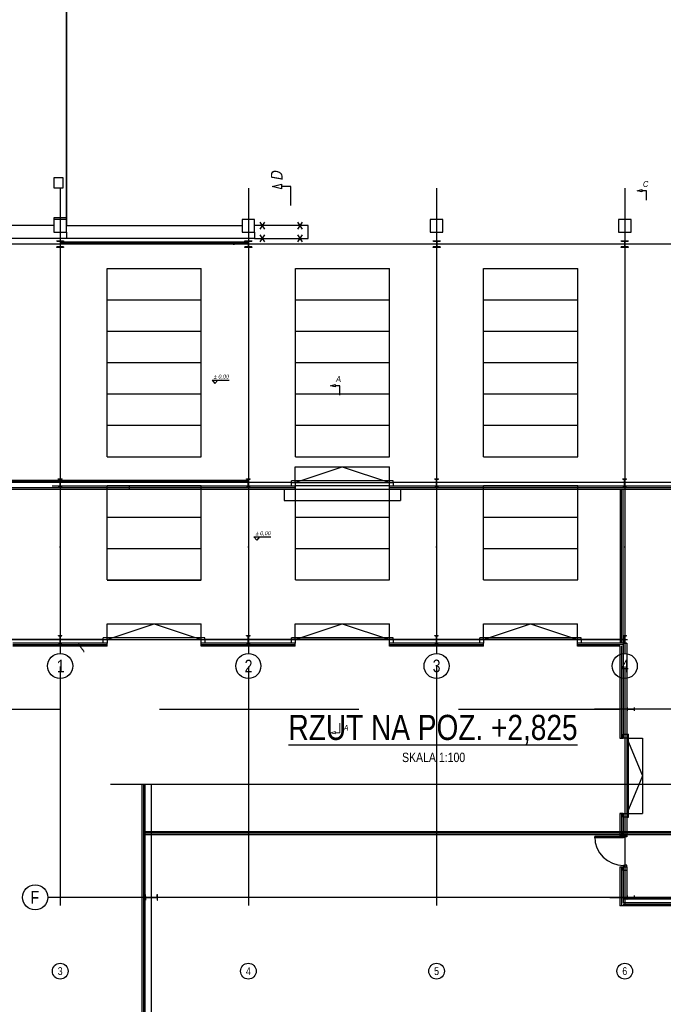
# Model space of a CAD drawing. Header units: millimetres. Extents: x 226749 to 325316, y -44191 to 40236.
# Tile 3 of 164: x 239242 to 259763, y -11629 to 19750. Entities that reach past the tile are written whole.
import ezdxf

# ---------------------------------------------------------------- set-up
doc = ezdxf.new("R2010")
doc.units = ezdxf.units.MM
doc.header["$LTSCALE"] = 100
for name, pattern in [('DASHDOT', [25.4, 12.7, -6.35, 0, -6.35]), ('DASHED', [19.05, 12.7, -6.35]), ('HIDDEN', [9.525, 6.35, -3.175])]:
    doc.linetypes.add(name, pattern=pattern)
doc.layers.add('KG_Building', color=8, linetype='Continuous')
doc.layers.add('KG_BuildingAxis', color=4, linetype='DASHDOT')
doc.styles.add('arial', font='arial.ttf')
doc.styles.add('CDMSTYLE', font='CDMSIMPL.shx', dxfattribs={"width": 0.8})
doc.styles.add('wymiar', font='arial.ttf', dxfattribs={"width": 0.8})
doc.linetypes.add('ZIGZAG', pattern='A,0.00254,-5.08,[131,ltypeshp.shx,S=5.08,R=0,X=-5.08,Y=0],-10.16,[131,ltypeshp.shx,S=5.08,R=180,X=5.08,Y=0],-5.08', length=20.32254)
doc.dimstyles.new('sk50', dxfattribs={"dimtxt": 10, "dimasz": 8, "dimexe": 5, "dimexo": 5, "dimgap": 2, "dimtad": 1, "dimdec": 1, "dimrnd": 0.5, "dimtxsty": 'CDMSTYLE', "dimblk": 'ARCHTICK', "dimcen": 2.5, "dimdle": 5, "dimclrd": 1, "dimclre": 2, "dimclrt": 253, "dimadec": 0, "dimazin": 0, "dimtfac": 1, "dimtdec": 1, "dimtmove": 0, "dimatfit": 3, "dimfxl": 30, "dimfxlon": 1, "dimlwd": 9, "dimlwe": 9, "dimarcsym": 0})

# ---------------------------------------------------------------- blocks, each defined once
blk = doc.blocks.new('_ArchTick')
at = {"color": 0, "linetype": 'ByBlock', "const_width": 0.15}
blk.add_lwpolyline([(-0.5, -0.5), (0.5, 0.5)], dxfattribs=at)
blk = doc.blocks.new('*D1611')
at = {"color": 2, "linetype": 'ByBlock', "lineweight": 9}
for p, q in [((241102, -120), (241137, -120)), ((241102, -220), (241137, -220))]:
    blk.add_line(p, q, dxfattribs=at)
at = {"color": 1, "linetype": 'ByBlock', "lineweight": 9}
for p, q in [((241132, -115), (241132, -225)), ((241292, -380), (241132, -170)), ((241292, -403), (241292, -380))]:
    blk.add_line(p, q, dxfattribs=at)
at = {"layer": 'Defpoints', "color": 0, "lineweight": 100}
for p in [(236028, -120), (236028, -220), (241132, -220)]:
    blk.add_point(p, dxfattribs=at)
at = {"color": 1, "lineweight": 9, "xscale": 8, "yscale": 8, "zscale": 8}
for p, rotation in [((241132, -120), 90), ((241132, -220), 270)]:
    blk.add_blockref('_ArchTick', p, dxfattribs=dict(at, rotation=rotation))
at = {"color": 253, "insert": (241285, -392), "char_height": 10, "attachment_point": 5, "rotation": 90, "style": 'CDMSTYLE'}
blk.add_mtext('100', dxfattribs=at)

msp = doc.modelspace()

# ---------------------------------------------------------------- linework, layer by layer
at = {"lineweight": 35, "ltscale": 35}
msp.add_line((240733.43, 35410), (240733.43, 13190), dxfattribs=at)
at = {"ltscale": 2}
for p, q in [((240333.43, 14710), (240333.43, 14390)), ((240633.43, 14710), (240333.43, 14710)), ((240633.43, 14390), (240633.43, 14710)), ((240333.43, 14390), (240633.43, 14390)), ((240333.43, 13440), (240333.43, 12980)), ((240733.43, 13440), (240333.43, 13440)), ((240733.43, 12980), (240733.43, 13440)), ((246333.43, 13380), (246333.43, 12980)), ((246733.43, 13380), (246333.43, 13380)), ((246733.43, 12980), (246733.43, 13380)), ((252333.43, 13380), (252333.43, 12980)), ((252733.43, 13380), (252333.43, 13380)), ((252733.43, 12980), (252733.43, 13380)), ((258333.43, 13380), (258333.43, 12980)), ((258733.43, 13380), (258333.43, 13380)), ((258733.43, 12980), (258733.43, 13380)), ((240333.43, 12980), (240733.43, 12980)), ((240733.43, 12980), (240733.43, 12780)), ((246333.43, 12980), (246733.43, 12980)), ((246733.43, 12980), (246733.43, 12780)), ((252333.43, 12980), (252733.43, 12980)), ((258333.43, 12980), (258733.43, 12980))]:
    msp.add_line(p, q, dxfattribs=at)
at = {"ltscale": 6}
for p, q in [((240533.43, 14380), (240533.43, -447.17)), ((246533.43, 14380), (246533.43, -447.17)), ((252533.43, 14380), (252533.43, -447.17)), ((258533.43, 14380), (258533.43, -447.17)), ((240733.43, 12980), (240733.43, 12780)), ((278737.78, 12600), (236634.27, 12600)), ((240468.43, 5000), (234843.43, 5000)), ((227482.74, 0), (258620.83, 0)), ((265370.19, -2220), (257565.31, -2220)), ((243436.06, -4627.17), (243436.06, -40190)), ((262936.06, -8220), (240136.06, -8220)), ((258057.61, -8220), (264109.59, -8220))]:
    msp.add_line(p, q, dxfattribs=at)
at = {"lineweight": 30, "ltscale": 0.05}
for p, q in [((247887, 14429.56), (247587, 14429.56)), ((247887, 13829.56), (247887, 14429.56)), ((259230.03, 14298.91), (259080.03, 14298.91)), ((259230.03, 13998.92), (259230.03, 14298.91)), ((249446.64, 8084.31), (249296.64, 8084.31)), ((249446.64, 7784.31), (249446.64, 8084.31))]:
    msp.add_line(p, q, dxfattribs=at)
at = {"ltscale": 35}
for p, q in [((240333.43, 13190), (238543.43, 13190)), ((240733.43, 13190), (246333.43, 13190)), ((247063.09, 13077.5), (246913.09, 13302.5)), ((246913.09, 13077.5), (247063.09, 13302.5)), ((248263.09, 13077.5), (248113.09, 13302.5)), ((248113.09, 13077.5), (248263.09, 13302.5)), ((247063.09, 12667.5), (246913.09, 12892.5)), ((246913.09, 12667.5), (247063.09, 12892.5)), ((248263.09, 12667.5), (248113.09, 12892.5)), ((248113.09, 12667.5), (248263.09, 12892.5))]:
    msp.add_line(p, q, dxfattribs=at)
at = {"ltscale": 25}
for p, q in [((248443.43, 13190), (246733.43, 13190)), ((248443.43, 12780), (248443.43, 13190)), ((246733.43, 12780), (238543.43, 12780)), ((246733.43, 12780), (248443.43, 12780)), ((248028.43, 5000), (248028.43, 5500)), ((248028.43, 5500), (251028.43, 5500)), ((248028.43, 5000), (249528.43, 5500)), ((249528.43, 5500), (251028.43, 5000)), ((251028.43, 5000), (251028.43, 5500)), ((242028.43, 0), (242028.43, 500)), ((242028.43, 500), (245028.43, 500)), ((242028.43, 0), (243528.43, 500)), ((243528.43, 500), (245028.43, 0)), ((245028.43, 0), (245028.43, 500)), ((248028.43, 0), (248028.43, 500)), ((248028.43, 500), (251028.43, 500)), ((248028.43, 0), (249528.43, 500)), ((249528.43, 500), (251028.43, 0)), ((251028.43, 0), (251028.43, 500)), ((254028.43, 0), (254028.43, 500)), ((254028.43, 500), (257028.43, 500)), ((254028.43, 0), (255528.43, 500)), ((255528.43, 500), (257028.43, 0)), ((257028.43, 0), (257028.43, 500)), ((258598.42, -3145), (259098.42, -3145)), ((258598.42, -3145), (259098.42, -4345)), ((259098.42, -3145), (259098.42, -5545)), ((259098.42, -4345), (258598.42, -5545)), ((258598.42, -5545), (259098.42, -5545))]:
    msp.add_line(p, q, dxfattribs=at)
for p, q in [((240423.44, 12705.01), (240643.44, 12705.01)), ((240423.44, 12694.01), (240423.44, 12705.01)), ((240511.94, 12694.01), (240423.44, 12694.01)), ((240433.43, 12695), (240433.43, 12685)), ((240633.43, 12695), (240433.43, 12695)), ((240433.43, 12695), (240433.43, 12685)), ((240633.43, 12695), (240433.43, 12695)), ((240512.18, 12685), (240433.43, 12685)), ((240512.18, 12685), (240433.43, 12685)), ((240529.94, 12676.01), (240529.94, 12524.01)), ((240530.18, 12667), (240530.18, 12533)), ((240530.18, 12667), (240530.18, 12533)), ((240536.68, 12667), (240536.68, 12533)), ((240536.68, 12667), (240536.68, 12533)), ((240536.94, 12676.01), (240536.94, 12524.01)), ((240633.43, 12685), (240554.68, 12685)), ((240633.43, 12685), (240554.68, 12685)), ((240554.94, 12694.01), (240643.44, 12694.01)), ((240633.43, 12685), (240633.43, 12695)), ((240633.43, 12685), (240633.43, 12695)), ((240643.44, 12705.01), (240643.44, 12694.01)), ((246423.44, 12705.01), (246643.44, 12705.01)), ((246423.44, 12694.01), (246423.44, 12705.01)), ((246511.94, 12694.01), (246423.44, 12694.01)), ((246433.43, 12695), (246433.43, 12685)), ((246633.43, 12695), (246433.43, 12695)), ((246433.43, 12695), (246433.43, 12685)), ((246633.43, 12695), (246433.43, 12695)), ((246512.18, 12685), (246433.43, 12685)), ((246512.18, 12685), (246433.43, 12685)), ((246529.94, 12676.01), (246529.94, 12524.01)), ((246530.18, 12667), (246530.18, 12533)), ((246530.18, 12667), (246530.18, 12533)), ((246536.68, 12667), (246536.68, 12533)), ((246536.68, 12667), (246536.68, 12533)), ((246536.94, 12676.01), (246536.94, 12524.01)), ((246633.43, 12685), (246554.68, 12685)), ((246633.43, 12685), (246554.68, 12685)), ((246554.94, 12694.01), (246643.44, 12694.01)), ((246633.43, 12685), (246633.43, 12695)), ((246633.43, 12685), (246633.43, 12695)), ((246643.44, 12705.01), (246643.44, 12694.01)), ((252423.43, 12705.01), (252643.43, 12705.01)), ((252423.43, 12694.01), (252423.43, 12705.01)), ((252511.93, 12694.01), (252423.43, 12694.01)), ((252433.43, 12695), (252433.43, 12685)), ((252633.43, 12695), (252433.43, 12695)), ((252433.43, 12695), (252433.43, 12685)), ((252633.43, 12695), (252433.43, 12695)), ((252512.18, 12685), (252433.43, 12685)), ((252512.18, 12685), (252433.43, 12685)), ((252529.93, 12676.01), (252529.93, 12524.01)), ((252530.18, 12667), (252530.18, 12533)), ((252530.18, 12667), (252530.18, 12533)), ((252536.68, 12667), (252536.68, 12533)), ((252536.68, 12667), (252536.68, 12533)), ((252536.93, 12676.01), (252536.93, 12524.01)), ((252633.43, 12685), (252554.68, 12685)), ((252633.43, 12685), (252554.68, 12685)), ((252554.93, 12694.01), (252643.43, 12694.01)), ((252633.43, 12685), (252633.43, 12695)), ((252633.43, 12685), (252633.43, 12695)), ((252643.43, 12705.01), (252643.43, 12694.01)), ((258423.43, 12705.01), (258643.43, 12705.01)), ((258423.43, 12694.01), (258423.43, 12705.01)), ((258511.93, 12694.01), (258423.43, 12694.01)), ((258433.43, 12695), (258433.43, 12685)), ((258633.43, 12695), (258433.43, 12695)), ((258433.43, 12695), (258433.43, 12685)), ((258633.43, 12695), (258433.43, 12695)), ((258512.18, 12685), (258433.43, 12685)), ((258512.18, 12685), (258433.43, 12685)), ((258529.93, 12676.01), (258529.93, 12524.01)), ((258530.18, 12667), (258530.18, 12533)), ((258530.18, 12667), (258530.18, 12533)), ((258536.68, 12667), (258536.68, 12533)), ((258536.68, 12667), (258536.68, 12533)), ((258536.93, 12676.01), (258536.93, 12524.01)), ((258633.43, 12685), (258554.68, 12685)), ((258633.43, 12685), (258554.68, 12685)), ((258554.93, 12694.01), (258643.43, 12694.01)), ((258633.43, 12685), (258633.43, 12695)), ((258633.43, 12685), (258633.43, 12695)), ((258643.43, 12705.01), (258643.43, 12694.01)), ((240423.44, 12495.01), (240423.44, 12506.01)), ((240511.94, 12506.01), (240423.44, 12506.01)), ((240643.44, 12495.01), (240423.44, 12495.01)), ((240433.43, 12515), (240433.43, 12505)), ((240512.18, 12515), (240433.43, 12515)), ((240433.43, 12515), (240433.43, 12505)), ((240512.18, 12515), (240433.43, 12515)), ((240433.43, 12505), (240633.43, 12505)), ((240433.43, 12505), (240633.43, 12505)), ((240554.68, 12515), (240633.43, 12515)), ((240554.68, 12515), (240633.43, 12515)), ((240643.44, 12506.01), (240554.94, 12506.01)), ((240633.43, 12505), (240633.43, 12515)), ((240633.43, 12505), (240633.43, 12515)), ((240643.44, 12506.01), (240643.44, 12495.01)), ((246423.44, 12495.01), (246423.44, 12506.01)), ((246511.94, 12506.01), (246423.44, 12506.01)), ((246643.44, 12495.01), (246423.44, 12495.01)), ((246433.43, 12515), (246433.43, 12505)), ((246512.18, 12515), (246433.43, 12515)), ((246433.43, 12515), (246433.43, 12505)), ((246512.18, 12515), (246433.43, 12515)), ((246433.43, 12505), (246633.43, 12505)), ((246433.43, 12505), (246633.43, 12505)), ((246554.68, 12515), (246633.43, 12515)), ((246554.68, 12515), (246633.43, 12515)), ((246643.44, 12506.01), (246554.94, 12506.01)), ((246633.43, 12505), (246633.43, 12515)), ((246633.43, 12505), (246633.43, 12515)), ((246643.44, 12506.01), (246643.44, 12495.01)), ((252423.43, 12495.01), (252423.43, 12506.01)), ((252511.93, 12506.01), (252423.43, 12506.01)), ((252643.43, 12495.01), (252423.43, 12495.01)), ((252433.43, 12515), (252433.43, 12505)), ((252512.18, 12515), (252433.43, 12515)), ((252433.43, 12515), (252433.43, 12505)), ((252512.18, 12515), (252433.43, 12515)), ((252433.43, 12505), (252633.43, 12505)), ((252433.43, 12505), (252633.43, 12505)), ((252554.68, 12515), (252633.43, 12515)), ((252554.68, 12515), (252633.43, 12515)), ((252643.43, 12506.01), (252554.93, 12506.01)), ((252633.43, 12505), (252633.43, 12515)), ((252633.43, 12505), (252633.43, 12515)), ((252643.43, 12506.01), (252643.43, 12495.01)), ((258423.43, 12495.01), (258423.43, 12506.01)), ((258511.93, 12506.01), (258423.43, 12506.01)), ((258643.43, 12495.01), (258423.43, 12495.01)), ((258433.43, 12515), (258433.43, 12505)), ((258512.18, 12515), (258433.43, 12515)), ((258433.43, 12515), (258433.43, 12505)), ((258512.18, 12515), (258433.43, 12515)), ((258433.43, 12505), (258633.43, 12505)), ((258433.43, 12505), (258633.43, 12505)), ((258554.68, 12515), (258633.43, 12515)), ((258554.68, 12515), (258633.43, 12515)), ((258643.43, 12506.01), (258554.93, 12506.01)), ((258633.43, 12505), (258633.43, 12515)), ((258633.43, 12505), (258633.43, 12515)), ((258643.43, 12506.01), (258643.43, 12495.01)), ((245381.96, 8263.62), (245921.51, 8263.62)), ((245381.96, 8263.62), (245468.78, 8159.5)), ((245555.59, 8263.62), (245468.78, 8159.5)), ((240473.43, 5110.2), (240473.43, 5120)), ((240473.43, 5120), (240593.43, 5120)), ((240473.43, 5110.2), (240515.33, 5110.2)), ((240478.43, 5110.2), (240478.43, 5120)), ((240478.43, 5120), (240588.43, 5120)), ((240478.43, 5110.2), (240478.43, 5120)), ((240478.43, 5120), (240588.43, 5120)), ((240478.43, 5110.2), (240515.33, 5110.2)), ((240478.43, 5110.2), (240515.33, 5110.2)), ((240530.33, 4904.8), (240530.33, 5095.2)), ((240530.33, 4904.8), (240530.33, 5095.2)), ((240530.33, 4904.8), (240530.33, 5095.2)), ((240536.53, 4904.8), (240536.53, 5095.2)), ((240536.53, 4904.8), (240536.53, 5095.2)), ((240536.53, 4904.8), (240536.53, 5095.2)), ((240551.53, 5110.2), (240593.43, 5110.2)), ((240551.53, 5110.2), (240588.43, 5110.2)), ((240551.53, 5110.2), (240588.43, 5110.2)), ((240588.43, 5110.2), (240588.43, 5120)), ((240588.43, 5110.2), (240588.43, 5120)), ((240593.43, 5110.2), (240593.43, 5120)), ((246473.43, 5110.2), (246473.43, 5120)), ((246473.43, 5120), (246593.43, 5120)), ((246473.43, 5110.2), (246515.33, 5110.2)), ((246478.43, 5110.2), (246478.43, 5120)), ((246478.43, 5120), (246588.43, 5120)), ((246478.43, 5110.2), (246478.43, 5120)), ((246478.43, 5120), (246588.43, 5120)), ((246478.43, 5110.2), (246515.33, 5110.2)), ((246478.43, 5110.2), (246515.33, 5110.2)), ((246530.33, 4904.8), (246530.33, 5095.2)), ((246530.33, 4904.8), (246530.33, 5095.2)), ((246530.33, 4904.8), (246530.33, 5095.2)), ((246536.53, 4904.8), (246536.53, 5095.2)), ((246536.53, 4904.8), (246536.53, 5095.2)), ((246536.53, 4904.8), (246536.53, 5095.2)), ((246551.53, 5110.2), (246593.43, 5110.2)), ((246551.53, 5110.2), (246588.43, 5110.2)), ((246551.53, 5110.2), (246588.43, 5110.2)), ((246588.43, 5110.2), (246588.43, 5120)), ((246588.43, 5110.2), (246588.43, 5120)), ((246593.43, 5110.2), (246593.43, 5120)), ((251148.43, 5050), (247908.43, 5050)), ((247908.43, 5000), (247908.43, 5050)), ((251148.43, 5000), (251148.43, 5050)), ((252473.43, 5110.2), (252473.43, 5120)), ((252473.43, 5120), (252593.43, 5120)), ((252473.43, 5110.2), (252515.33, 5110.2)), ((252478.43, 5110.2), (252478.43, 5120)), ((252478.43, 5120), (252588.43, 5120)), ((252478.43, 5110.2), (252478.43, 5120)), ((252478.43, 5120), (252588.43, 5120)), ((252478.43, 5110.2), (252515.33, 5110.2)), ((252478.43, 5110.2), (252515.33, 5110.2)), ((252530.33, 4904.8), (252530.33, 5095.2)), ((252530.33, 4904.8), (252530.33, 5095.2)), ((252530.33, 4904.8), (252530.33, 5095.2)), ((252536.53, 4904.8), (252536.53, 5095.2)), ((252536.53, 4904.8), (252536.53, 5095.2)), ((252536.53, 4904.8), (252536.53, 5095.2)), ((252551.53, 5110.2), (252593.43, 5110.2)), ((252551.53, 5110.2), (252588.43, 5110.2)), ((252551.53, 5110.2), (252588.43, 5110.2)), ((252588.43, 5110.2), (252588.43, 5120)), ((252588.43, 5110.2), (252588.43, 5120)), ((252593.43, 5110.2), (252593.43, 5120)), ((258473.43, 5110.2), (258473.43, 5120)), ((258473.43, 5120), (258593.43, 5120)), ((258473.43, 5110.2), (258515.33, 5110.2)), ((258478.43, 5110.2), (258478.43, 5120)), ((258478.43, 5120), (258588.43, 5120)), ((258478.43, 5110.2), (258478.43, 5120)), ((258478.43, 5120), (258588.43, 5120)), ((258478.43, 5110.2), (258515.33, 5110.2)), ((258478.43, 5110.2), (258515.33, 5110.2)), ((258530.33, 4904.8), (258530.33, 5095.2)), ((258530.33, 4904.8), (258530.33, 5095.2)), ((258530.33, 4904.8), (258530.33, 5095.2)), ((258536.53, 4904.8), (258536.53, 5095.2)), ((258536.53, 4904.8), (258536.53, 5095.2)), ((258536.53, 4904.8), (258536.53, 5095.2)), ((258551.53, 5110.2), (258593.43, 5110.2)), ((258551.53, 5110.2), (258588.43, 5110.2)), ((258551.53, 5110.2), (258588.43, 5110.2)), ((258588.43, 5110.2), (258588.43, 5120)), ((258588.43, 5110.2), (258588.43, 5120)), ((258593.43, 5110.2), (258593.43, 5120)), ((248028.43, 4780), (234413.43, 4780)), ((248028.43, 4880), (240278.43, 4880)), ((247908.43, 5000), (240398.43, 5000)), ((240473.43, 4880), (240473.43, 4889.8)), ((240473.43, 4889.8), (240515.33, 4889.8)), ((240473.43, 4880), (240593.43, 4880)), ((240478.43, 4880), (240478.43, 4889.8)), ((240478.43, 4889.8), (240515.33, 4889.8)), ((240478.43, 4880), (240478.43, 4889.8)), ((240478.43, 4889.8), (240515.33, 4889.8)), ((240478.43, 4880), (240588.43, 4880)), ((240478.43, 4880), (240588.43, 4880)), ((240551.53, 4889.8), (240593.43, 4889.8)), ((240551.53, 4889.8), (240588.43, 4889.8)), ((240551.53, 4889.8), (240588.43, 4889.8)), ((240588.43, 4880), (240588.43, 4889.8)), ((240588.43, 4880), (240588.43, 4889.8)), ((240593.43, 4880), (240593.43, 4889.8)), ((242733.43, 4880), (242733.43, 4780)), ((246473.43, 4880), (246473.43, 4889.8)), ((246473.43, 4889.8), (246515.33, 4889.8)), ((246473.43, 4880), (246593.43, 4880)), ((246478.43, 4880), (246478.43, 4889.8)), ((246478.43, 4889.8), (246515.33, 4889.8)), ((246478.43, 4880), (246478.43, 4889.8)), ((246478.43, 4889.8), (246515.33, 4889.8)), ((246478.43, 4880), (246588.43, 4880)), ((246478.43, 4880), (246588.43, 4880)), ((246551.53, 4889.8), (246593.43, 4889.8)), ((246551.53, 4889.8), (246588.43, 4889.8)), ((246551.53, 4889.8), (246588.43, 4889.8)), ((246588.43, 4880), (246588.43, 4889.8)), ((246588.43, 4880), (246588.43, 4889.8)), ((246593.43, 4880), (246593.43, 4889.8)), ((251378.43, 4780), (247678.43, 4780)), ((247678.43, 4780), (247678.43, 4430)), ((247908.43, 5000), (251148.43, 5000)), ((248028.43, 4780), (248028.43, 4880)), ((265778.43, 4880), (251028.43, 4880)), ((251028.43, 4780), (251028.43, 4880)), ((265778.43, 4780), (251028.43, 4780)), ((265778.43, 5000), (251148.43, 5000)), ((251378.43, 4780), (251378.43, 4430)), ((252473.43, 4880), (252473.43, 4889.8)), ((252473.43, 4889.8), (252515.33, 4889.8)), ((252473.43, 4880), (252593.43, 4880)), ((252478.43, 4880), (252478.43, 4889.8)), ((252478.43, 4889.8), (252515.33, 4889.8)), ((252478.43, 4880), (252478.43, 4889.8)), ((252478.43, 4889.8), (252515.33, 4889.8)), ((252478.43, 4880), (252588.43, 4880)), ((252478.43, 4880), (252588.43, 4880)), ((252551.53, 4889.8), (252593.43, 4889.8)), ((252551.53, 4889.8), (252588.43, 4889.8)), ((252551.53, 4889.8), (252588.43, 4889.8)), ((252588.43, 4880), (252588.43, 4889.8)), ((252588.43, 4880), (252588.43, 4889.8)), ((252593.43, 4880), (252593.43, 4889.8)), ((258473.43, 4880), (258473.43, 4889.8)), ((258473.43, 4889.8), (258515.33, 4889.8)), ((258473.43, 4880), (258593.43, 4880)), ((258478.43, 4880), (258478.43, 4889.8)), ((258478.43, 4889.8), (258515.33, 4889.8)), ((258478.43, 4880), (258478.43, 4889.8)), ((258478.43, 4889.8), (258515.33, 4889.8)), ((258478.43, 4880), (258588.43, 4880)), ((258478.43, 4880), (258588.43, 4880)), ((258551.53, 4889.8), (258593.43, 4889.8)), ((258551.53, 4889.8), (258588.43, 4889.8)), ((258551.53, 4889.8), (258588.43, 4889.8)), ((258588.43, 4880), (258588.43, 4889.8)), ((258588.43, 4880), (258588.43, 4889.8)), ((258593.43, 4880), (258593.43, 4889.8)), ((247678.43, 4430), (251378.43, 4430)), ((246712.28, 3270.73), (247251.83, 3270.73)), ((246712.28, 3270.73), (246799.1, 3166.61)), ((246885.91, 3270.73), (246799.1, 3166.61)), ((240478.43, 110.2), (240478.43, 120)), ((240478.43, 120), (240588.43, 120)), ((240478.43, 110.2), (240515.33, 110.2)), ((240530.33, -95.2), (240530.33, 95.2)), ((240536.53, -95.2), (240536.53, 95.2)), ((240551.53, 110.2), (240588.43, 110.2)), ((240588.43, 110.2), (240588.43, 120)), ((245148.43, 50), (241908.43, 50)), ((241908.43, 0), (241908.43, 50)), ((245148.43, 0), (245148.43, 50)), ((246478.43, 110.2), (246478.43, 120)), ((246478.43, 120), (246588.43, 120)), ((246478.43, 110.2), (246515.33, 110.2)), ((246530.33, -95.2), (246530.33, 95.2)), ((246536.53, -95.2), (246536.53, 95.2)), ((246551.53, 110.2), (246588.43, 110.2)), ((246588.43, 110.2), (246588.43, 120)), ((251148.43, 50), (247908.43, 50)), ((247908.43, 0), (247908.43, 50)), ((251148.43, 0), (251148.43, 50)), ((252478.43, 110.2), (252478.43, 120)), ((252478.43, 120), (252588.43, 120)), ((252478.43, 110.2), (252515.33, 110.2)), ((252530.33, -95.2), (252530.33, 95.2)), ((252536.53, -95.2), (252536.53, 95.2)), ((252551.53, 110.2), (252588.43, 110.2)), ((252588.43, 110.2), (252588.43, 120)), ((257148.43, 50), (253908.43, 50)), ((253908.43, 0), (253908.43, 50)), ((257148.43, 0), (257148.43, 50)), ((258478.43, 110.2), (258478.43, 120)), ((258478.43, 120), (258588.43, 120)), ((258478.43, 110.2), (258515.33, 110.2)), ((258530.33, -95.2), (258530.33, 95.2)), ((258536.53, -95.2), (258536.53, 95.2)), ((258551.53, 110.2), (258588.43, 110.2)), ((258588.43, 110.2), (258588.43, 120)), ((241908.43, 0), (234398.43, 0)), ((242028.43, -120), (239028.43, -120)), ((242028.43, -220), (239028.43, -220)), ((240478.43, -120), (240478.43, -110.2)), ((240478.43, -110.2), (240515.33, -110.2)), ((240478.43, -120), (240588.43, -120)), ((240551.53, -110.2), (240588.43, -110.2)), ((240588.43, -120), (240588.43, -110.2)), ((241908.43, 0), (245148.43, 0)), ((242028.43, -220), (242028.43, -120)), ((248028.43, -120), (245028.43, -120)), ((245028.43, -220), (245028.43, -120)), ((248028.43, -220), (245028.43, -220)), ((258530.33, 0), (245148.43, 0)), ((246478.43, -120), (246478.43, -110.2)), ((246478.43, -110.2), (246515.33, -110.2)), ((246478.43, -120), (246588.43, -120)), ((246551.53, -110.2), (246588.43, -110.2)), ((246588.43, -120), (246588.43, -110.2)), ((247908.43, 0), (251148.43, 0)), ((248028.43, -220), (248028.43, -120)), ((254028.43, -120), (251028.43, -120)), ((251028.43, -220), (251028.43, -120)), ((254028.43, -220), (251028.43, -220)), ((252478.43, -120), (252478.43, -110.2)), ((252478.43, -110.2), (252515.33, -110.2)), ((252478.43, -120), (252588.43, -120)), ((252551.53, -110.2), (252588.43, -110.2)), ((252588.43, -120), (252588.43, -110.2)), ((253908.43, 0), (257148.43, 0)), ((254028.43, -220), (254028.43, -120)), ((258478.43, -120), (257028.43, -120)), ((257028.43, -220), (257028.43, -120)), ((258378.43, -219.99), (257028.43, -220)), ((258378.43, -220), (258378.43, -3145)), ((258478.43, -120), (258478.43, -110.2)), ((258478.43, -110.2), (258515.33, -110.2)), ((258478.43, -120), (258598.43, -120)), ((258478.43, -120), (258478.43, -3145)), ((258478.43, -120), (258588.43, -120)), ((258551.53, -110.2), (258588.43, -110.2)), ((258588.43, -120), (258588.43, -110.2)), ((258598.43, -120), (258598.43, -6245)), ((258598.43, -2165), (258608.23, -2165)), ((258598.43, -2165), (258598.43, -2275)), ((258608.23, -2165), (258608.23, -2201.9)), ((258828.63, -2165), (258838.43, -2165)), ((258828.63, -2165), (258828.63, -2201.9)), ((258838.43, -2165), (258838.43, -2275)), ((258598.43, -2275), (258608.23, -2275)), ((258608.23, -2238.1), (258608.23, -2275)), ((258623.23, -2216.9), (258813.63, -2216.9)), ((258623.23, -2223.1), (258813.63, -2223.1)), ((258828.63, -2238.1), (258828.63, -2275)), ((258828.63, -2275), (258838.43, -2275)), ((258598.42, -3025), (258598.42, -5665)), ((258598.42, -3025), (258648.42, -3025)), ((258648.42, -5665), (258648.42, -3025)), ((258378.42, -3145), (258478.42, -3145)), ((243136.06, -4627.17), (243136.06, -38920)), ((243236.06, -4627.17), (243236.06, -31260)), ((258378.42, -5545), (258378.42, -6245)), ((258378.42, -5545), (258478.42, -5545)), ((258478.43, -5545), (258378.42, -5545)), ((258478.43, -5545), (258478.43, -6245)), ((258598.42, -5665), (258648.42, -5665)), ((243236.06, -6120), (262371.06, -6120)), ((243236.06, -6220), (262471.06, -6220)), ((258478.43, -6245), (258378.42, -6245)), ((258378.42, -7246.31), (258378.42, -8495)), ((258378.42, -7246.31), (258598.43, -7246.31)), ((258478.43, -7246.31), (258478.43, -8395)), ((258598.43, -7246.31), (258598.43, -8275)), ((243236.06, -8130), (243249.56, -8130)), ((243236.06, -8310), (243236.06, -8130)), ((243249.56, -8194.7), (243249.56, -8130)), ((243622.56, -8130), (243636.06, -8130)), ((243622.56, -8194.7), (243622.56, -8130)), ((243636.06, -8310), (243636.06, -8130)), ((243236.06, -8310), (243249.56, -8310)), ((243249.56, -8245.3), (243249.56, -8310)), ((243270.56, -8215.7), (243601.56, -8215.7)), ((243270.56, -8224.3), (243601.56, -8224.3)), ((243622.56, -8245.3), (243622.56, -8310)), ((243622.56, -8310), (243636.06, -8310)), ((259745.93, -8275), (258478.43, -8275)), ((263978.43, -8395), (258478.43, -8395)), ((258598.43, -8165), (258608.23, -8165)), ((258598.43, -8165), (258598.43, -8275)), ((258598.43, -8275), (258608.23, -8275)), ((258608.23, -8165), (258608.23, -8201.9)), ((258608.23, -8238.1), (258608.23, -8275)), ((258623.23, -8216.9), (258813.63, -8216.9)), ((258623.23, -8223.1), (258813.63, -8223.1)), ((258828.63, -8165), (258838.43, -8165)), ((258828.63, -8165), (258828.63, -8201.9)), ((258828.63, -8238.1), (258828.63, -8275)), ((258828.63, -8275), (258838.43, -8275)), ((258838.43, -8165), (258838.43, -8275)), ((263978.43, -8275), (259745.93, -8275)), ((263978.43, -8494.99), (258378.42, -8494.98))]:
    msp.add_line(p, q)
at = {"lineweight": 50, "ltscale": 3}
for p, q in [((240533.43, 12645), (246533.43, 12645)), ((234943.43, 5050), (246533.43, 5050))]:
    msp.add_line(p, q, dxfattribs=at)
at = {"ltscale": 50}
for p, q in [((248033.43, 11823.2), (251033.43, 11823.2)), ((248033.43, 5823.2), (248033.43, 11823.2)), ((251033.43, 5823.2), (251033.43, 11823.2)), ((254033.43, 11823.2), (257033.43, 11823.2)), ((254033.43, 5823.2), (254033.43, 11823.2)), ((257033.43, 5823.2), (257033.43, 11823.2)), ((248033.43, 10823.2), (251033.43, 10823.2)), ((254033.43, 10823.2), (257033.43, 10823.2)), ((248033.43, 9823.2), (251033.43, 9823.2)), ((254033.43, 9823.2), (257033.43, 9823.2)), ((248033.43, 8823.2), (251033.43, 8823.2)), ((254033.43, 8823.2), (257033.43, 8823.2)), ((248033.43, 7823.2), (251033.43, 7823.2)), ((254033.43, 7823.2), (257033.43, 7823.2)), ((248033.43, 6823.2), (251033.43, 6823.2)), ((254033.43, 6823.2), (257033.43, 6823.2)), ((248033.43, 5823.2), (251033.43, 5823.2)), ((254033.43, 5823.2), (257033.43, 5823.2)), ((262936.06, -4627.17), (242136.06, -4627.17))]:
    msp.add_line(p, q, dxfattribs=at)
at = {"linetype": 'ZIGZAG'}
msp.add_line((242733.43, 4830), (234693.43, 4830), dxfattribs=at)
at = {"ltscale": 0.45}
for p, q in [((248028.43, 4830), (242733.43, 4830)), ((265778.43, 4830), (251028.43, 4830)), ((242028.43, -170), (239028.43, -170)), ((248028.43, -170), (245028.43, -170)), ((254028.43, -170), (251028.43, -170)), ((258478.43, -170), (257028.43, -170)), ((258428.43, -220), (258428.43, -3145)), ((243186.06, -4627.17), (243186.06, -38870)), ((258428.43, -5545), (258428.43, -6245)), ((262421.06, -6170), (243236.06, -6170)), ((258428.43, -7246.31), (258428.43, -8495)), ((263978.43, -8445), (258478.43, -8445))]:
    msp.add_line(p, q, dxfattribs=at)
at = {"lineweight": 30}
for p, q in [((247908.43, 5000), (248028.43, 5000)), ((247908.43, 4880), (247908.43, 5000)), ((248028.43, 4880), (247908.43, 4880)), ((248028.43, 5000), (248028.43, 4880)), ((251028.43, 5000), (251148.43, 5000)), ((251028.43, 4880), (251028.43, 5000)), ((251148.43, 4880), (251028.43, 4880)), ((251148.43, 5000), (251148.43, 4880))]:
    msp.add_line(p, q, dxfattribs=at)
at = {"linetype": 'Continuous'}
for p, q in [((258398.43, -120), (258398.43, 4780)), ((258428.43, -120), (258428.43, 4780))]:
    msp.add_line(p, q, dxfattribs=at)
at = {"color": 5}
for p, q in [((258478.43, -120), (258478.43, 4780)), ((258478.43, -6245), (258598.43, -6245))]:
    msp.add_line(p, q, dxfattribs=at)
at = {"linetype": 'DASHED', "ltscale": 5}
msp.add_line((234178.43, -2220), (258378.43, -2220.07), dxfattribs=at)
at = {"lineweight": 9, "ltscale": 0.05}
for p, q in [((249446.64, -2672.16), (249446.64, -2972.16)), ((249446.64, -2972.16), (249296.64, -2972.16))]:
    msp.add_line(p, q, dxfattribs=at)
at = {"ltscale": 0.03}
for p, q in [((258488.43, -6245), (258588.43, -6245)), ((258498.43, -6283), (258498.43, -6245)), ((258498.43, -6245), (258598.43, -6245)), ((258598.43, -6245), (258598.43, -6295)), ((258498.43, -6283), (257574.43, -6283)), ((257574.43, -6328), (257574.43, -6283)), ((258498.43, -6328), (257574.43, -6328)), ((258488.43, -6283), (258488.43, -6328)), ((258545.43, -6283), (258498.43, -6283)), ((258498.43, -6283), (258498.43, -6328)), ((258545.43, -6295), (258545.43, -6283)), ((258598.43, -6295), (258545.43, -6295)), ((258545.43, -7207), (258498.43, -7207)), ((258498.43, -7207), (258498.43, -7245)), ((258598.43, -7195), (258545.43, -7195)), ((258545.43, -7195), (258545.43, -7207)), ((258598.43, -7245), (258598.43, -7195)), ((258498.43, -7245), (258598.43, -7245))]:
    msp.add_line(p, q, dxfattribs=at)
at = {"lineweight": 30}
for points in [[(247287, 14429.56), (247587, 14504.56), (247587, 14354.56), (247287, 14429.56)], [(258930.03, 14298.91), (259080.03, 14336.42), (259080.03, 14261.41), (258930.03, 14298.91)], [(249146.64, 8084.31), (249296.64, 8121.81), (249296.64, 8046.81), (249146.64, 8084.31)], [(241908.43, 0), (242028.43, 0), (242028.43, -120), (241908.43, -120), (241908.43, 0)], [(245028.43, 0), (245148.43, 0), (245148.43, -120), (245028.43, -120), (245028.43, 0)], [(247908.43, 0), (248028.43, 0), (248028.43, -120), (247908.43, -120), (247908.43, 0)], [(251028.43, 0), (251148.43, 0), (251148.43, -120), (251028.43, -120), (251028.43, 0)], [(253908.43, 0), (254028.43, 0), (254028.43, -120), (253908.43, -120), (253908.43, 0)], [(257028.43, 0), (257148.43, 0), (257148.43, -120), (257028.43, -120), (257028.43, 0)], [(258598.42, -3025), (258598.42, -3145), (258478.42, -3145), (258478.42, -3025), (258598.42, -3025)], [(258598.42, -5545), (258598.42, -5665), (258478.42, -5665), (258478.42, -5545), (258598.42, -5545)], [(258478.43, -6125), (258598.43, -6125), (258598.43, -6245), (258478.43, -6245), (258478.43, -6125)], [(258478.43, -7246.31), (258598.43, -7246.31), (258598.43, -7366.31), (258478.43, -7366.31), (258478.43, -7246.31)]]:
    msp.add_lwpolyline(points, dxfattribs=at)
at = {"ltscale": 2}
for points in [[(240333.43, 13380), (240333.43, 12980), (240733.43, 12980), (240733.43, 13380), (240333.43, 13380)], [(246333.43, 13380), (246333.43, 12980), (246733.43, 12980), (246733.43, 13380), (246333.43, 13380)], [(252333.43, 13380), (252333.43, 12980), (252733.43, 12980), (252733.43, 13380), (252333.43, 13380)], [(258333.43, 13380), (258333.43, 12980), (258733.43, 12980), (258733.43, 13380), (258333.43, 13380)]]:
    msp.add_lwpolyline(points, dxfattribs=at)
at = {"ltscale": 6}
for points in [[(240333.43, 13380), (240333.43, 12980), (240733.43, 12980), (240733.43, 13380), (240333.43, 13380)], [(246333.43, 13380), (246333.43, 12980), (246733.43, 12980), (246733.43, 13380), (246333.43, 13380)], [(252333.43, 13380), (252333.43, 12980), (252733.43, 12980), (252733.43, 13380), (252333.43, 13380)], [(258333.43, 13380), (258333.43, 12980), (258733.43, 12980), (258733.43, 13380), (258333.43, 13380)]]:
    msp.add_lwpolyline(points, dxfattribs=at)
at = {"lineweight": 9}
msp.add_lwpolyline([(249146.64, -2972.16), (249296.64, -3009.66), (249296.64, -2934.66), (249146.64, -2972.16)], dxfattribs=at)
for centre, radius in [((240533.43, -847.17), 400), ((246533.43, -847.17), 400), ((252533.43, -847.17), 400), ((258533.43, -847.17), 400), ((239736.06, -8220), 400), ((240533.43, -10572.86), 250), ((246533.43, -10572.86), 250), ((252533.43, -10572.86), 250), ((258533.43, -10572.86), 250)]:
    msp.add_circle(centre, radius)
for centre, radius, start, end in [((240511.94, 12676.01), 18, 0, 90), ((240512.18, 12667), 18, 0, 90), ((240512.18, 12667), 18, 0, 90), ((240554.68, 12667), 18, 90, 180), ((240554.68, 12667), 18, 90, 180), ((240554.94, 12676.01), 18, 90, 180), ((246511.94, 12676.01), 18, 0, 90), ((246512.18, 12667), 18, 0, 90), ((246512.18, 12667), 18, 0, 90), ((246554.68, 12667), 18, 90, 180), ((246554.68, 12667), 18, 90, 180), ((246554.94, 12676.01), 18, 90, 180), ((252511.93, 12676.01), 18, 0, 90), ((252512.18, 12667), 18, 0, 90), ((252512.18, 12667), 18, 0, 90), ((252554.68, 12667), 18, 90, 180), ((252554.68, 12667), 18, 90, 180), ((252554.93, 12676.01), 18, 90, 180), ((258511.93, 12676.01), 18, 0, 90), ((258512.18, 12667), 18, 0, 90), ((258512.18, 12667), 18, 0, 90), ((258554.68, 12667), 18, 90, 180), ((258554.68, 12667), 18, 90, 180), ((258554.93, 12676.01), 18, 90, 180), ((240511.94, 12524.01), 18, 270, 0), ((240512.18, 12533), 18, 270, 0), ((240512.18, 12533), 18, 270, 0), ((240554.68, 12533), 18, 180, 270), ((240554.68, 12533), 18, 180, 270), ((240554.94, 12524.01), 18, 180, 270), ((246511.94, 12524.01), 18, 270, 0), ((246512.18, 12533), 18, 270, 0), ((246512.18, 12533), 18, 270, 0), ((246554.68, 12533), 18, 180, 270), ((246554.68, 12533), 18, 180, 270), ((246554.94, 12524.01), 18, 180, 270), ((252511.93, 12524.01), 18, 270, 0), ((252512.18, 12533), 18, 270, 0), ((252512.18, 12533), 18, 270, 0), ((252554.68, 12533), 18, 180, 270), ((252554.68, 12533), 18, 180, 270), ((252554.93, 12524.01), 18, 180, 270), ((258511.93, 12524.01), 18, 270, 0), ((258512.18, 12533), 18, 270, 0), ((258512.18, 12533), 18, 270, 0), ((258554.68, 12533), 18, 180, 270), ((258554.68, 12533), 18, 180, 270), ((258554.93, 12524.01), 18, 180, 270), ((240515.33, 5095.2), 15, 0, 90), ((240515.33, 5095.2), 15, 0, 90), ((240515.33, 5095.2), 15, 0, 90), ((240551.53, 5095.2), 15, 90, 180), ((240551.53, 5095.2), 15, 90, 180), ((240551.53, 5095.2), 15, 90, 180), ((246515.33, 5095.2), 15, 0, 90), ((246515.33, 5095.2), 15, 0, 90), ((246515.33, 5095.2), 15, 0, 90), ((246551.53, 5095.2), 15, 90, 180), ((246551.53, 5095.2), 15, 90, 180), ((246551.53, 5095.2), 15, 90, 180), ((252515.33, 5095.2), 15, 0, 90), ((252515.33, 5095.2), 15, 0, 90), ((252515.33, 5095.2), 15, 0, 90), ((252551.53, 5095.2), 15, 90, 180), ((252551.53, 5095.2), 15, 90, 180), ((252551.53, 5095.2), 15, 90, 180), ((258515.33, 5095.2), 15, 0, 90), ((258515.33, 5095.2), 15, 0, 90), ((258515.33, 5095.2), 15, 0, 90), ((258551.53, 5095.2), 15, 90, 180), ((258551.53, 5095.2), 15, 90, 180), ((258551.53, 5095.2), 15, 90, 180), ((240515.33, 4904.8), 15, 270, 0), ((240515.33, 4904.8), 15, 270, 0), ((240515.33, 4904.8), 15, 270, 0), ((240551.53, 4904.8), 15, 180, 270), ((240551.53, 4904.8), 15, 180, 270), ((240551.53, 4904.8), 15, 180, 270), ((246515.33, 4904.8), 15, 270, 0), ((246515.33, 4904.8), 15, 270, 0), ((246515.33, 4904.8), 15, 270, 0), ((246551.53, 4904.8), 15, 180, 270), ((246551.53, 4904.8), 15, 180, 270), ((246551.53, 4904.8), 15, 180, 270), ((252515.33, 4904.8), 15, 270, 0), ((252515.33, 4904.8), 15, 270, 0), ((252515.33, 4904.8), 15, 270, 0), ((252551.53, 4904.8), 15, 180, 270), ((252551.53, 4904.8), 15, 180, 270), ((252551.53, 4904.8), 15, 180, 270), ((258515.33, 4904.8), 15, 270, 0), ((258515.33, 4904.8), 15, 270, 0), ((258515.33, 4904.8), 15, 270, 0), ((258551.53, 4904.8), 15, 180, 270), ((258551.53, 4904.8), 15, 180, 270), ((258551.53, 4904.8), 15, 180, 270), ((240515.33, 95.2), 15, 0, 90), ((240551.53, 95.2), 15, 90, 180), ((246515.33, 95.2), 15, 0, 90), ((246551.53, 95.2), 15, 90, 180), ((252515.33, 95.2), 15, 0, 90), ((252551.53, 95.2), 15, 90, 180), ((258515.33, 95.2), 15, 0, 90), ((258551.53, 95.2), 15, 90, 180), ((240515.33, -95.2), 15, 270, 0), ((240551.53, -95.2), 15, 180, 270), ((246515.33, -95.2), 15, 270, 0), ((246551.53, -95.2), 15, 180, 270), ((252515.33, -95.2), 15, 270, 0), ((252551.53, -95.2), 15, 180, 270), ((258515.33, -95.2), 15, 270, 0), ((258551.53, -95.2), 15, 180, 270), ((258623.23, -2201.9), 15, 180, 270), ((258623.23, -2238.1), 15, 90, 180), ((258813.63, -2201.9), 15, 270, 0), ((258813.63, -2238.1), 15, 0, 90), ((243270.56, -8194.7), 21, 180, 270), ((243270.56, -8245.3), 21, 90, 180), ((243601.56, -8194.7), 21, 270, 0), ((243601.56, -8245.3), 21, 0, 90), ((258623.23, -8201.9), 15, 180, 270), ((258623.23, -8238.1), 15, 90, 180), ((258813.63, -8201.9), 15, 270, 0), ((258813.63, -8238.1), 15, 0, 90)]:
    msp.add_arc(centre, radius, start, end)
at = {"ltscale": 0.03}
msp.add_arc((258498.43, -6283), 924, 180, 270, dxfattribs=at)
at = {"layer": 'KG_Building', "color": 253, "linetype": 'HIDDEN', "ltscale": 50}
for p, q in [((242033.43, 11823.2), (245033.43, 11823.2)), ((242033.43, 5823.2), (242033.43, 11823.2)), ((245033.43, 5823.2), (245033.43, 11823.2)), ((248033.43, 11823.2), (251033.43, 11823.2)), ((248033.43, 5823.2), (248033.43, 11823.2)), ((251033.43, 5823.2), (251033.43, 11823.2)), ((254033.43, 11823.2), (257033.43, 11823.2)), ((254033.43, 5823.2), (254033.43, 11823.2)), ((257033.43, 5823.2), (257033.43, 11823.2)), ((242033.43, 10823.2), (245033.43, 10823.2)), ((248033.43, 10823.2), (251033.43, 10823.2)), ((254033.43, 10823.2), (257033.43, 10823.2)), ((242033.43, 9823.2), (245033.43, 9823.2)), ((248033.43, 9823.2), (251033.43, 9823.2)), ((254033.43, 9823.2), (257033.43, 9823.2)), ((242033.43, 8823.2), (245033.43, 8823.2)), ((248033.43, 8823.2), (251033.43, 8823.2)), ((254033.43, 8823.2), (257033.43, 8823.2)), ((242033.43, 7823.2), (245033.43, 7823.2)), ((248033.43, 7823.2), (251033.43, 7823.2)), ((254033.43, 7823.2), (257033.43, 7823.2)), ((242033.43, 6823.2), (245033.43, 6823.2)), ((248033.43, 6823.2), (251033.43, 6823.2)), ((254033.43, 6823.2), (257033.43, 6823.2)), ((242033.43, 5823.2), (245033.43, 5823.2)), ((248033.43, 5823.2), (251033.43, 5823.2)), ((254033.43, 5823.2), (257033.43, 5823.2)), ((242033.44, 4899.99), (245033.44, 4899.99)), ((242033.44, 1899.99), (242033.44, 4899.99)), ((245033.44, 1899.99), (245033.44, 4899.99)), ((248033.44, 4899.99), (251033.44, 4899.99)), ((248033.44, 1899.99), (248033.44, 4899.99)), ((251033.44, 1899.99), (251033.44, 4899.99)), ((254033.44, 4899.99), (257033.44, 4899.99)), ((254033.44, 1899.99), (254033.44, 4899.99)), ((257033.44, 1899.99), (257033.44, 4899.99)), ((242033.44, 3899.99), (245033.44, 3899.99)), ((248033.44, 3899.99), (251033.44, 3899.99)), ((254033.44, 3899.99), (257033.44, 3899.99)), ((242033.44, 2899.99), (245033.44, 2899.99)), ((248033.44, 2899.99), (251033.44, 2899.99)), ((254033.44, 2899.99), (257033.44, 2899.99)), ((242033.44, 1899.99), (245033.44, 1899.99)), ((242033.44, 1893.19), (245033.44, 1893.19)), ((248033.44, 1899.99), (251033.44, 1899.99)), ((254033.44, 1899.99), (257033.44, 1899.99))]:
    msp.add_line(p, q, dxfattribs=at)
at = {"layer": 'KG_BuildingAxis', "ltscale": 6}
for p, q in [((240533.43, 14380), (240533.43, -447.17)), ((240533.43, 14380), (240533.43, -10322.86)), ((246533.43, 14380), (246533.43, -447.17)), ((246533.43, 14380), (246533.43, -10322.86)), ((252533.43, 14380), (252533.43, -447.17)), ((252533.43, 14380), (252533.43, -10322.86)), ((258533.43, 14380), (258533.43, -447.17)), ((258533.43, 14380), (258533.43, -10322.86)), ((272737.78, 12600), (230634.27, 12600))]:
    msp.add_line(p, q, dxfattribs=at)

# ---------------------------------------------------------------- texts
at = {"ltscale": 0.05, "style": 'wymiar', "oblique": 10, "width": 0.8}
msp.add_text('D', height=375, rotation=90, dxfattribs=at).set_placement((247625.16, 14615.96))
for s, p in [('C', (259099.11, 14420.35)), ('A', (249315.72, 8205.75)), ('A', (249556.5, -2913.15))]:
    msp.add_text(s, height=187.5, dxfattribs=at).set_placement(p)
at = {"style": 'wymiar', "width": 0.8}
for s, height, p in [('1', 400, (240425.82, -1047.99)), ('2', 400, (246414.36, -1047.99)), ('3', 400, (252409.88, -1044.44)), ('4', 400, (258417.09, -1047.17)), ('%%URZUT ', 800, (247813.39, -3204.14)), ('%%UNA POZ. +2,825', 800, (250445.42, -3204.14)), ('SKALA 1:', 300, (251432.89, -3909.26)), ('10', 300, (252886.65, -3909.26)), ('0', 300, (253259.58, -3909.26)), ('F', 400, (239591.45, -8420))]:
    msp.add_text(s, height=height, dxfattribs=at).set_placement(p)
at = {"lineweight": 18, "char_height": 125, "width": 703.8232, "attachment_point": 5, "style": 'arial'}
for insert in [(245667.68, 8364.93), (246998, 3372.04)]:
    msp.add_mtext('{\\Q10;\\W0.8;%%P 0,00}', dxfattribs=dict(at, insert=insert))
at = {"char_height": 250, "width": 13.5235, "attachment_point": 5, "style": 'wymiar'}
for s, insert in [('3', (240533.43, -10572.86)), ('4', (246533.43, -10572.86)), ('5', (252533.43, -10572.86)), ('6', (258533.43, -10572.86))]:
    msp.add_mtext(s, dxfattribs=dict(at, insert=insert))

# ---------------------------------------------------------------- dimensions: what is measured, and where the dimension line sits
at = {"linetype": 'ByBlock'}
dim = msp.add_linear_dim(base=(241132.01, -220), p1=(236028.43, -120), p2=(236028.43, -220), angle=90, dimstyle='sk50', override={"dimrnd": 1, "dimtmove": 1}, dxfattribs=at)
dim.commit()
dim.dimension.update_dxf_attribs({"geometry": '*D1611', "text_midpoint": (241292.01, -382.42), "dimtype": 160})

doc.saveas('drawing.dxf')
